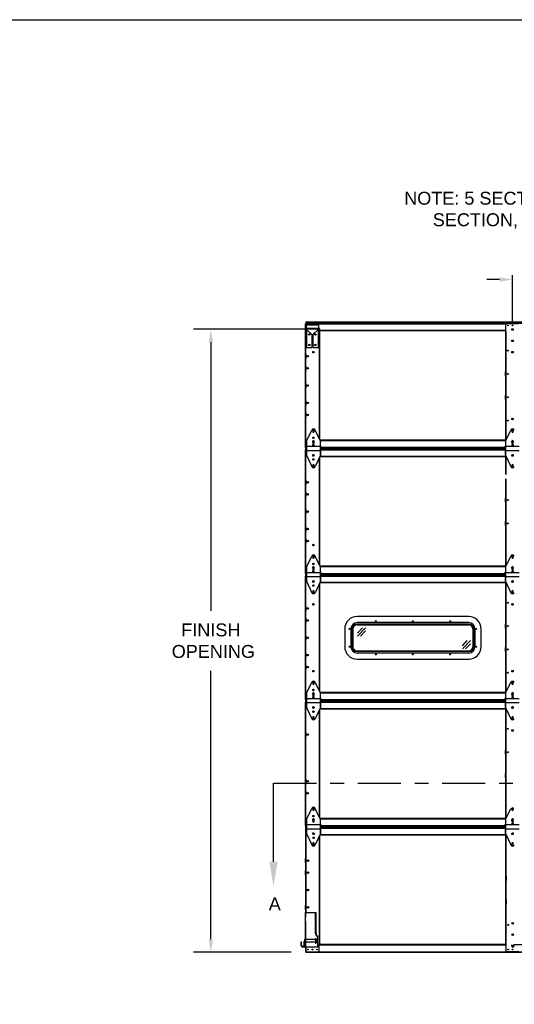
# Model space of a CAD drawing. Header units: inches. Extents: x 168.8 to 189.1, y 234.4 to 247.7.
# Tile 4 of 7: x 177 to 180.6, y 240 to 247.2. Entities that reach past the tile are written whole.
import ezdxf
from ezdxf import colors
from ezdxf.entities.mleader import LeaderData, LeaderLine
from ezdxf.math import Vec2, Vec3

# ---------------------------------------------------------------- set-up
doc = ezdxf.new("R2010")
doc.units = ezdxf.units.IN
doc.header["$LTSCALE"] = 0.25
doc.header["$MEASUREMENT"] = 0
doc.linetypes.add('CENTER', pattern=[2, 1.25, -0.25, 0.25, -0.25])
doc.linetypes.add('CENTERX2', pattern=[0.8, 0.5, -0.1, 0.1, -0.1])
for name, color, linetype in [('402', 7, 'Continuous'), ('ANNOTATIONS', 1, 'Continuous'), ('SECTION CUTS', 6, 'CENTER')]:
    doc.layers.add(name, color=color, linetype=linetype)
doc.styles.add('ARIAL', font='arial.ttf', dxfattribs={"height": 0.09375})
doc.styles.get("Standard").update_dxf_attribs({"font": 'romans.shx'})
doc.dimstyles.new('STANDARD$0', dxfattribs={"dimtxt": 0.09375, "dimasz": 0.09375, "dimexe": 0.03125, "dimexo": 0.046875, "dimgap": 0.09, "dimtad": 0, "dimtih": 1, "dimtoh": 1, "dimdec": 4, "dimzin": 0, "dimdsep": 46, "dimtxsty": 'ARIAL', "dimcen": 0.09, "dimadec": 0, "dimazin": 0, "dimtfac": 1, "dimtdec": 4, "dimtofl": 0, "dimtmove": 0, "dimatfit": 1, "dimfxl": 1, "dimtolj": 1, "dimtzin": 0, "dimarcsym": 0})

# ---------------------------------------------------------------- blocks, each defined once
blk = doc.blocks.new('*D4')
at = {"layer": 'ANNOTATIONS', "color": 0, "lineweight": -2, "transparency": 16777216}
for p, q in [((179.0783, 244.9352), (178.2501, 244.9352)), ((178.3751, 244.8415), (178.3751, 242.8922)), ((178.3751, 240.5081), (178.3751, 242.4574)), ((178.9588, 240.4144), (178.2501, 240.4144))]:
    blk.add_line(p, q, dxfattribs=at)
at = {"layer": 'ANNOTATIONS', "color": 0, "transparency": 16777216}
for points in [[(178.3595, 244.8415), (178.3907, 244.8415), (178.3751, 244.9352)], [(178.3595, 240.5081), (178.3907, 240.5081), (178.3751, 240.4144)]]:
    blk.add_solid(points, dxfattribs=at)
at = {"layer": 'defpoints', "color": 0, "transparency": 16777216}
for p in [(179.1845, 244.9352), (178.3751, 240.4144), (179.065, 240.4144)]:
    blk.add_point(p, dxfattribs=at)
at = {"layer": 'ANNOTATIONS', "color": 0, "transparency": 16777216, "insert": (178.3751, 242.6748), "char_height": 0.09375, "attachment_point": 5, "style": 'ARIAL'}
blk.add_mtext('\\A1;FINISH\\P OPENING', dxfattribs=at)
blk = doc.blocks.new('*D7')
at = {"layer": 'ANNOTATIONS', "color": 0, "lineweight": -2, "transparency": 16777216}
for p, q in [((180.5651, 244.9861), (180.5651, 245.3278)), ((182.0712, 244.9861), (182.0712, 245.3278)), ((180.4713, 245.2965), (180.3776, 245.2965)), ((182.1649, 245.2965), (182.2587, 245.2965))]:
    blk.add_line(p, q, dxfattribs=at)
at = {"layer": 'ANNOTATIONS', "color": 0, "transparency": 16777216}
for points in [[(180.4713, 245.3121), (180.4713, 245.2809), (180.5651, 245.2965)], [(182.1649, 245.3121), (182.1649, 245.2809), (182.0712, 245.2965)]]:
    blk.add_solid(points, dxfattribs=at)
at = {"layer": 'defpoints', "color": 0, "transparency": 16777216}
for p in [(182.0712, 245.2965), (180.5651, 244.9392), (182.0712, 244.9392)]:
    blk.add_point(p, dxfattribs=at)
at = {"layer": 'ANNOTATIONS', "color": 0, "transparency": 16777216, "insert": (181.3181, 245.2965), "char_height": 0.09375, "attachment_point": 5, "style": 'ARIAL'}
blk.add_mtext('\\A1;STILES CENTER \\PSPACING', dxfattribs=at)

msp = doc.modelspace()

# ---------------------------------------------------------------- linework, layer by layer
at = {"layer": '402', "linetype": 'Continuous'}
for p, q in [((179.05999, 244.975), (179.05999, 244.07837)), ((179.05999, 244.975), (179.15367, 244.975)), ((179.06255, 244.975), (179.06255, 244.94183)), ((179.06364, 244.98997), (183.5726, 244.98997)), ((179.06364, 244.98997), (179.06364, 244.975)), ((179.06364, 244.98768), (183.5726, 244.98768)), ((179.06364, 244.98051), (183.5726, 244.98051)), ((179.06364, 244.97852), (183.5726, 244.97852)), ((179.15599, 244.97442), (180.51933, 244.97442)), ((179.15856, 244.9439), (179.15856, 244.97011)), ((180.51675, 244.92244), (180.51675, 244.97011)), ((180.60847, 244.975), (180.52164, 244.975)), ((179.06255, 244.92554), (179.06255, 244.07837)), ((179.15105, 244.9364), (179.07275, 244.9364)), ((179.15856, 244.92244), (179.15856, 244.93839)), ((179.15912, 244.92922), (179.15856, 244.92922)), ((179.15856, 244.92685), (179.15921, 244.92685)), ((179.16338, 244.92244), (179.15856, 244.92244)), ((179.16082, 244.92244), (179.16082, 244.14389)), ((179.16326, 244.92922), (180.51675, 244.92922)), ((179.16334, 244.92685), (180.51675, 244.92685)), ((179.16338, 244.92244), (179.16338, 244.13834)), ((180.51336, 244.92244), (180.51336, 244.13093)), ((180.51675, 244.92244), (180.51336, 244.92244)), ((180.51592, 244.92244), (180.51592, 244.13093)), ((179.06255, 244.75486), (179.05999, 244.75486)), ((179.06127, 244.72436), (179.06127, 244.75486)), ((179.06364, 244.72436), (179.06364, 244.75486)), ((179.11634, 244.76849), (179.1239, 244.76849)), ((179.11715, 244.76663), (179.12309, 244.76663)), ((179.12012, 244.76904), (179.12012, 244.76849)), ((180.51592, 244.79609), (180.51336, 244.79609)), ((180.51336, 244.76559), (180.51592, 244.76559)), ((180.51464, 244.79609), (180.51464, 244.76559)), ((180.56127, 244.76849), (180.56884, 244.76849)), ((180.56209, 244.76663), (180.56802, 244.76663)), ((179.05999, 244.72436), (179.06255, 244.72436)), ((179.06255, 244.66788), (179.05999, 244.66788)), ((179.06127, 244.63738), (179.06127, 244.66788)), ((179.06364, 244.63738), (179.06364, 244.66788)), ((179.05999, 244.63738), (179.06255, 244.63738)), ((180.51592, 244.62665), (180.51336, 244.62665)), ((180.51336, 244.59615), (180.51592, 244.59615)), ((180.51464, 244.59615), (180.51464, 244.62665)), ((179.06255, 244.54193), (179.05999, 244.54193)), ((179.06127, 244.54193), (179.06127, 244.51143)), ((179.06364, 244.51143), (179.06364, 244.54193)), ((179.05999, 244.51143), (179.06255, 244.51143)), ((180.51592, 244.45721), (180.51336, 244.45721)), ((180.51464, 244.42671), (180.51464, 244.45721)), ((179.06255, 244.41598), (179.05999, 244.41598)), ((179.05999, 244.38548), (179.06255, 244.38548)), ((179.06127, 244.38548), (179.06127, 244.41598)), ((179.06364, 244.38548), (179.06364, 244.41598)), ((180.51336, 244.42671), (180.51592, 244.42671)), ((179.06255, 244.329), (179.05999, 244.329)), ((179.06127, 244.29851), (179.06127, 244.329)), ((179.06364, 244.29851), (179.06364, 244.329)), ((179.05999, 244.29851), (179.06255, 244.29851)), ((180.51592, 244.28778), (180.51336, 244.28778)), ((180.51336, 244.25728), (180.51592, 244.25728)), ((180.51464, 244.28778), (180.51464, 244.25728)), ((180.56127, 244.28487), (180.56884, 244.28487)), ((180.56209, 244.28674), (180.56802, 244.28674)), ((180.51675, 244.13021), (179.16714, 244.13021)), ((179.16791, 244.12783), (180.51675, 244.12783)), ((180.51336, 244.13093), (180.51675, 244.13093)), ((179.05999, 244.07837), (179.06364, 244.07837)), ((179.05999, 244.05988), (179.05999, 243.16324)), ((179.05999, 244.05988), (179.06503, 244.05988)), ((179.06255, 244.05988), (179.06255, 243.16324)), ((179.06364, 244.07837), (179.06364, 244.05988)), ((179.06364, 244.07485), (179.06503, 244.07485)), ((179.06364, 244.07256), (179.06503, 244.07256)), ((179.06364, 244.06539), (179.06503, 244.06539)), ((179.06364, 244.0634), (179.06503, 244.0634)), ((179.12012, 244.02566), (179.12012, 244.02605)), ((179.17139, 244.0593), (180.51379, 244.0593)), ((179.17521, 244.07895), (180.50997, 244.07895)), ((179.17521, 244.07485), (180.51727, 244.07485)), ((179.17521, 244.07256), (180.50997, 244.07256)), ((179.17521, 244.06539), (180.50997, 244.06539)), ((179.17521, 244.0634), (180.50997, 244.0634)), ((179.16082, 243.99851), (179.16082, 243.22877)), ((179.16338, 244.00405), (179.16338, 243.22322)), ((179.16693, 244.01173), (180.51675, 244.01173)), ((179.16791, 244.0141), (180.51675, 244.0141)), ((180.51336, 244.00731), (180.51336, 243.88097)), ((180.51675, 244.00731), (180.51336, 244.00731)), ((180.51592, 244.00731), (180.51592, 243.88097)), ((180.51675, 244.00731), (180.51675, 244.01498)), ((179.06255, 243.83974), (179.05999, 243.83974)), ((179.05999, 243.80924), (179.06255, 243.80924)), ((179.06127, 243.80924), (179.06127, 243.83974)), ((179.06364, 243.80924), (179.06364, 243.83974)), ((180.51336, 243.85047), (180.51336, 243.21581)), ((180.51592, 243.85047), (180.51592, 243.21581)), ((179.06255, 243.75276), (179.05999, 243.75276)), ((179.06127, 243.72226), (179.06127, 243.75276)), ((179.06364, 243.72226), (179.06364, 243.75276)), ((179.05999, 243.72226), (179.06255, 243.72226)), ((180.51592, 243.71153), (180.51336, 243.71153)), ((180.51336, 243.68103), (180.51592, 243.68103)), ((180.51464, 243.68103), (180.51464, 243.71153)), ((179.06255, 243.62681), (179.05999, 243.62681)), ((179.05999, 243.59631), (179.06255, 243.59631)), ((179.06127, 243.62681), (179.06127, 243.59631)), ((179.06364, 243.59631), (179.06364, 243.62681)), ((180.51592, 243.54209), (180.51336, 243.54209)), ((180.51464, 243.51159), (180.51464, 243.54209)), ((179.06255, 243.50086), (179.05999, 243.50086)), ((179.05999, 243.47036), (179.06255, 243.47036)), ((179.06127, 243.47036), (179.06127, 243.50086)), ((179.06364, 243.47036), (179.06364, 243.50086)), ((180.51336, 243.51159), (180.51592, 243.51159)), ((179.06255, 243.41388), (179.05999, 243.41388)), ((179.05999, 243.38338), (179.06255, 243.38338)), ((179.06127, 243.38338), (179.06127, 243.41388)), ((179.06364, 243.38338), (179.06364, 243.41388)), ((179.11634, 243.36975), (179.1239, 243.36975)), ((179.11715, 243.37162), (179.12309, 243.37162)), ((179.12012, 243.36921), (179.12012, 243.36975)), ((180.51592, 243.37266), (180.51336, 243.37266)), ((180.51336, 243.34216), (180.51592, 243.34216)), ((180.51464, 243.37266), (180.51464, 243.34216)), ((179.05999, 243.16324), (179.06364, 243.16324)), ((179.06364, 243.16324), (179.06364, 243.14476)), ((180.51675, 243.21508), (179.16714, 243.21508)), ((179.16791, 243.21271), (180.51675, 243.21271)), ((179.17521, 243.16383), (180.50997, 243.16383)), ((180.51336, 243.21581), (180.51675, 243.21581)), ((179.05999, 243.14476), (179.05999, 242.24812)), ((179.05999, 243.14476), (179.06503, 243.14476)), ((179.06255, 243.14476), (179.06255, 242.24812)), ((179.06364, 243.15972), (179.06503, 243.15972)), ((179.06364, 243.15744), (179.06503, 243.15744)), ((179.06364, 243.15027), (179.06503, 243.15027)), ((179.06364, 243.14828), (179.06503, 243.14828)), ((179.12012, 243.11054), (179.12012, 243.11093)), ((179.16693, 243.09661), (180.51675, 243.09661)), ((179.16791, 243.09898), (180.51675, 243.09898)), ((179.17139, 243.14417), (180.51379, 243.14417)), ((179.17521, 243.15972), (180.51727, 243.15972)), ((179.17521, 243.15744), (180.50997, 243.15744)), ((179.17521, 243.15027), (180.50997, 243.15027)), ((179.17521, 243.14828), (180.50997, 243.14828)), ((180.51675, 243.09219), (180.51336, 243.09219)), ((180.51336, 243.09219), (180.51336, 242.30069)), ((180.51592, 243.09219), (180.51592, 242.30069)), ((180.51675, 243.09219), (180.51675, 243.09986)), ((179.16082, 243.08339), (179.16082, 242.31364)), ((179.16338, 243.08893), (179.16338, 242.3081)), ((180.51592, 242.96585), (180.51336, 242.96585)), ((180.51464, 242.96585), (180.51464, 242.93535)), ((179.06255, 242.92462), (179.05999, 242.92462)), ((179.05999, 242.89412), (179.06255, 242.89412)), ((179.06127, 242.89412), (179.06127, 242.92462)), ((179.06364, 242.89412), (179.06364, 242.92462)), ((179.11634, 242.93825), (179.1239, 242.93825)), ((179.11715, 242.93639), (179.12309, 242.93639)), ((179.12012, 242.93879), (179.12012, 242.93825)), ((180.51336, 242.93535), (180.51592, 242.93535)), ((180.56127, 242.93825), (180.56884, 242.93825)), ((180.56209, 242.93639), (180.56802, 242.93639)), ((179.06255, 242.83764), (179.05999, 242.83764)), ((179.05999, 242.80714), (179.06255, 242.80714)), ((179.06127, 242.80714), (179.06127, 242.83764)), ((179.06364, 242.80714), (179.06364, 242.83764)), ((180.51592, 242.79641), (180.51336, 242.79641)), ((180.51336, 242.76591), (180.51592, 242.76591)), ((180.51464, 242.76591), (180.51464, 242.79641)), ((179.06255, 242.71169), (179.05999, 242.71169)), ((179.05999, 242.68119), (179.06255, 242.68119)), ((179.06127, 242.71169), (179.06127, 242.68119)), ((179.06364, 242.68119), (179.06364, 242.71169)), ((180.51592, 242.62697), (180.51336, 242.62697)), ((180.51336, 242.59647), (180.51592, 242.59647)), ((180.51464, 242.59647), (180.51464, 242.62697)), ((179.06255, 242.58574), (179.05999, 242.58574)), ((179.05999, 242.55524), (179.06255, 242.55524)), ((179.06127, 242.55524), (179.06127, 242.58574)), ((179.06364, 242.55524), (179.06364, 242.58574)), ((179.06255, 242.49876), (179.05999, 242.49876)), ((179.05999, 242.46826), (179.06255, 242.46826)), ((179.06127, 242.46826), (179.06127, 242.49876)), ((179.06364, 242.46826), (179.06364, 242.49876)), ((179.11634, 242.45463), (179.1239, 242.45463)), ((179.11715, 242.4565), (179.12309, 242.4565)), ((179.12012, 242.45409), (179.12012, 242.45463)), ((180.51592, 242.45754), (180.51336, 242.45754)), ((180.51464, 242.45754), (180.51464, 242.42704)), ((180.56127, 242.45463), (180.56884, 242.45463)), ((180.56209, 242.4565), (180.56802, 242.4565)), ((180.51336, 242.42704), (180.51592, 242.42704)), ((179.05999, 242.24812), (179.06364, 242.24812)), ((179.06364, 242.24812), (179.06364, 242.22964)), ((179.06364, 242.2446), (179.06503, 242.2446)), ((179.06364, 242.24232), (179.06503, 242.24232)), ((179.06364, 242.23515), (179.06503, 242.23515)), ((179.06364, 242.23316), (179.06503, 242.23316)), ((180.51675, 242.29996), (179.16714, 242.29996)), ((179.16791, 242.29759), (180.51675, 242.29759)), ((179.17521, 242.24871), (180.50997, 242.24871)), ((179.17521, 242.2446), (180.51727, 242.2446)), ((179.17521, 242.24232), (180.50997, 242.24232)), ((179.17521, 242.23515), (180.50997, 242.23515)), ((179.17521, 242.23316), (180.50997, 242.23316)), ((180.51336, 242.30069), (180.51675, 242.30069)), ((179.05999, 242.22964), (179.05999, 241.333)), ((179.05999, 242.22964), (179.06503, 242.22964)), ((179.06255, 242.22964), (179.06255, 241.333)), ((179.12012, 242.19542), (179.12012, 242.1958)), ((179.16082, 242.16827), (179.16082, 241.39852)), ((179.16338, 242.17381), (179.16338, 241.39298)), ((179.16693, 242.18149), (180.51675, 242.18149)), ((179.16791, 242.18386), (180.51675, 242.18386)), ((179.17139, 242.22905), (180.51379, 242.22905)), ((180.51675, 242.17707), (180.51336, 242.17707)), ((180.51336, 242.17707), (180.51336, 241.38557)), ((180.51592, 242.17707), (180.51592, 241.38557)), ((180.51675, 242.17707), (180.51675, 242.18474)), ((180.51592, 242.05073), (180.51336, 242.05073)), ((180.51336, 242.02023), (180.51592, 242.02023)), ((180.51464, 242.05073), (180.51464, 242.02023)), ((180.56127, 242.02313), (180.56884, 242.02313)), ((180.56209, 242.02126), (180.56802, 242.02126)), ((179.06255, 242.0095), (179.05999, 242.0095)), ((179.05999, 241.979), (179.06255, 241.979)), ((179.06127, 241.979), (179.06127, 242.0095)), ((179.06364, 241.979), (179.06364, 242.0095)), ((179.06255, 241.92252), (179.05999, 241.92252)), ((179.05999, 241.89202), (179.06255, 241.89202)), ((179.06127, 241.92252), (179.06127, 241.89202)), ((179.06364, 241.89202), (179.06364, 241.92252)), ((180.51592, 241.88129), (180.51336, 241.88129)), ((180.51464, 241.85079), (180.51464, 241.88129)), ((180.51336, 241.85079), (180.51592, 241.85079)), ((179.05999, 241.79657), (179.06255, 241.79657)), ((179.05999, 241.76607), (179.06255, 241.76607)), ((179.06127, 241.76607), (179.06127, 241.79657)), ((179.06364, 241.76607), (179.06364, 241.79657)), ((179.06255, 241.67062), (179.05999, 241.67062)), ((179.06127, 241.64012), (179.06127, 241.67062)), ((179.06364, 241.64012), (179.06364, 241.67062)), ((180.51592, 241.71185), (180.51336, 241.71185)), ((180.51336, 241.68135), (180.51592, 241.68135)), ((180.51464, 241.68135), (180.51464, 241.71185)), ((179.05999, 241.64012), (179.06255, 241.64012)), ((179.06255, 241.58364), (179.05999, 241.58364)), ((179.05999, 241.55314), (179.06255, 241.55314)), ((179.06127, 241.55314), (179.06127, 241.58364)), ((179.06364, 241.55314), (179.06364, 241.58364)), ((180.51592, 241.54242), (180.51336, 241.54242)), ((180.51464, 241.54242), (180.51464, 241.51192)), ((180.51336, 241.51192), (180.51592, 241.51192)), ((180.51675, 241.38484), (179.16714, 241.38484)), ((179.16791, 241.38247), (180.51675, 241.38247)), ((180.51336, 241.38557), (180.51675, 241.38557)), ((179.05999, 241.333), (179.06364, 241.333)), ((179.06137, 241.31451), (179.06137, 240.66852)), ((179.06137, 241.31451), (179.06503, 241.31451)), ((179.06364, 241.333), (179.06364, 241.32948)), ((179.06364, 241.32948), (179.06503, 241.32948)), ((179.06394, 241.31451), (179.06394, 240.70292)), ((179.06503, 241.32948), (179.06503, 241.31451)), ((179.06762, 241.31451), (179.06885, 241.31451)), ((179.17139, 241.31393), (180.50997, 241.31393)), ((179.17521, 241.33359), (180.50997, 241.33359)), ((179.17521, 241.32948), (180.50997, 241.32948)), ((179.17521, 241.3272), (180.50997, 241.3272)), ((179.17521, 241.32003), (180.50997, 241.32003)), ((179.17521, 241.31803), (180.50997, 241.31803)), ((180.51167, 241.31393), (180.51379, 241.31393)), ((179.12151, 241.2803), (179.12151, 241.28068)), ((179.16221, 241.25615), (179.16221, 240.47044)), ((179.16477, 241.26195), (179.16477, 240.47044)), ((179.16693, 241.26637), (180.51814, 241.26637)), ((179.16791, 241.26874), (180.51814, 241.26874)), ((180.51675, 241.26195), (180.51336, 241.26195)), ((180.51475, 241.26195), (180.51475, 240.47044)), ((180.51675, 241.26195), (180.51675, 241.26961)), ((180.51731, 241.26195), (180.51731, 240.47044)), ((179.06394, 241.09438), (179.06137, 241.09438)), ((179.06266, 241.06388), (179.06266, 241.09438)), ((179.06503, 241.06388), (179.06503, 241.09438)), ((180.51731, 241.13561), (180.51475, 241.13561)), ((180.51475, 241.10511), (180.51731, 241.10511)), ((180.51603, 241.13561), (180.51603, 241.10511)), ((179.06137, 241.06388), (179.06394, 241.06388)), ((179.06394, 241.0074), (179.06137, 241.0074)), ((179.06137, 240.9769), (179.06394, 240.9769)), ((179.06266, 240.9769), (179.06266, 241.0074)), ((179.06503, 240.9769), (179.06503, 241.0074)), ((180.51731, 240.96617), (180.51475, 240.96617)), ((180.51603, 240.93567), (180.51603, 240.96617)), ((179.06394, 240.88145), (179.06137, 240.88145)), ((179.06266, 240.88145), (179.06266, 240.85095)), ((179.06503, 240.85095), (179.06503, 240.88145)), ((180.51475, 240.93567), (180.51731, 240.93567)), ((179.06137, 240.85095), (179.06394, 240.85095)), ((179.06394, 240.7555), (179.06137, 240.7555)), ((179.06266, 240.725), (179.06266, 240.7555)), ((179.06503, 240.725), (179.06503, 240.7555)), ((180.51731, 240.79673), (180.51475, 240.79673)), ((180.51475, 240.76623), (180.51731, 240.76623)), ((180.51603, 240.76623), (180.51603, 240.79673)), ((179.06137, 240.725), (179.06394, 240.725)), ((179.06137, 240.63802), (179.06137, 240.41788)), ((180.51731, 240.6273), (180.51475, 240.6273)), ((180.51475, 240.5968), (180.51731, 240.5968)), ((180.51603, 240.6273), (180.51603, 240.5968)), ((180.56266, 240.62439), (180.57023, 240.62439)), ((180.56348, 240.62625), (180.56941, 240.62625)), ((179.06394, 240.45442), (179.06394, 240.41788)), ((179.06503, 240.45442), (179.06503, 240.41846)), ((179.16477, 240.47044), (179.15995, 240.47044)), ((179.15995, 240.47044), (179.15995, 240.42278)), ((180.51814, 240.46972), (179.15995, 240.46972)), ((179.15995, 240.46735), (180.51814, 240.46735)), ((180.51475, 240.47044), (180.51814, 240.47044)), ((180.51814, 240.42278), (180.51814, 240.47044)), ((180.55948, 240.45906), (180.55948, 240.46735)), ((182.0656, 240.46735), (180.57341, 240.46735)), ((180.57341, 240.46735), (180.57341, 240.45906)), ((179.06137, 240.41788), (179.15506, 240.41788)), ((179.06503, 240.41846), (183.57399, 240.41846)), ((179.06503, 240.41788), (179.06503, 240.41436)), ((179.06503, 240.41436), (183.57399, 240.41436)), ((180.60986, 240.41788), (180.52303, 240.41788))]:
    msp.add_line(p, q, dxfattribs=at)
at = {"layer": '402'}
for p, q in [((179.06774, 244.96668), (179.15606, 244.96668)), ((179.06774, 244.96668), (179.06774, 244.94046)), ((179.15606, 244.96668), (179.15606, 244.94046)), ((179.06082, 244.93728), (179.06042, 244.92561)), ((179.06454, 244.92547), (179.06042, 244.92561)), ((179.06495, 244.93714), (179.06454, 244.92547)), ((179.06526, 244.93296), (179.06526, 244.80206)), ((179.15541, 244.94046), (179.06839, 244.94046)), ((179.06931, 244.93296), (179.06931, 244.80206)), ((179.10808, 244.89764), (179.06931, 244.93274)), ((179.10808, 244.89764), (179.10808, 244.80206)), ((179.11572, 244.89764), (179.15449, 244.93274)), ((179.11572, 244.89764), (179.11572, 244.80206)), ((179.15449, 244.93296), (179.15449, 244.80206)), ((179.15854, 244.93296), (179.15854, 244.80206)), ((179.15885, 244.93714), (179.15926, 244.92547)), ((179.15926, 244.92547), (179.16338, 244.92561)), ((179.16297, 244.93728), (179.16338, 244.92561)), ((179.06526, 244.80206), (179.10808, 244.80206)), ((179.11572, 244.80206), (179.15854, 244.80206)), ((179.07233, 244.12855), (179.1071, 244.20383)), ((179.11505, 244.20231), (179.11505, 244.19333)), ((179.12518, 244.19333), (179.12518, 244.20231)), ((179.16791, 244.12855), (179.13313, 244.20383)), ((180.51727, 244.12855), (180.55204, 244.20383)), ((180.55999, 244.20231), (180.55999, 244.19333)), ((180.57012, 244.19333), (180.57012, 244.20231)), ((179.06885, 244.02138), (179.06885, 244.08984)), ((179.06885, 244.08984), (179.07233, 244.08984)), ((179.07233, 244.01385), (179.07233, 244.12855)), ((179.11505, 244.12331), (179.11505, 244.10955)), ((179.12518, 244.10955), (179.12518, 244.12331)), ((179.16791, 244.12855), (179.16791, 244.01385)), ((179.16791, 244.08984), (179.17139, 244.08984)), ((179.17139, 244.08984), (179.17139, 244.02138)), ((180.51379, 244.02138), (180.51379, 244.08984)), ((180.51379, 244.08984), (180.51727, 244.08984)), ((180.51727, 244.01385), (180.51727, 244.12855)), ((180.55999, 244.12331), (180.55999, 244.10955)), ((180.57012, 244.10955), (180.57012, 244.12331)), ((179.06503, 244.05818), (179.06503, 244.08422)), ((179.06503, 244.08422), (179.06885, 244.08171)), ((179.06503, 244.05818), (179.06885, 244.06069)), ((179.06885, 244.02138), (179.1071, 243.93857)), ((179.07233, 244.08601), (179.16791, 244.08601)), ((179.07233, 244.05639), (179.16791, 244.05639)), ((179.17139, 244.02138), (179.13313, 243.93857)), ((179.17521, 244.08422), (179.17139, 244.08171)), ((179.17521, 244.05818), (179.17139, 244.06069)), ((179.17521, 244.05818), (179.17521, 244.08422)), ((180.50997, 244.05818), (180.50997, 244.08422)), ((180.50997, 244.08422), (180.51379, 244.08171)), ((180.50997, 244.05818), (180.51379, 244.06069)), ((180.51379, 244.02138), (180.55204, 243.93857)), ((180.51727, 244.08601), (180.61285, 244.08601)), ((180.51727, 244.05639), (180.61285, 244.05639)), ((179.11505, 243.94907), (179.11505, 243.93932)), ((179.12518, 243.93932), (179.12518, 243.94907)), ((180.55999, 243.94907), (180.55999, 243.93932)), ((180.57012, 243.93932), (180.57012, 243.94907)), ((179.07233, 243.21342), (179.1071, 243.28871)), ((179.11505, 243.28719), (179.11505, 243.27821)), ((179.12518, 243.27821), (179.12518, 243.28719)), ((179.16791, 243.21342), (179.13313, 243.28871)), ((180.51727, 243.21342), (180.55204, 243.28871)), ((180.55999, 243.28719), (180.55999, 243.27821)), ((180.57012, 243.27821), (180.57012, 243.28719)), ((179.06503, 243.14306), (179.06503, 243.1691)), ((179.06503, 243.1691), (179.06885, 243.16659)), ((179.06885, 243.10626), (179.06885, 243.17471)), ((179.06885, 243.17471), (179.07233, 243.17471)), ((179.07233, 243.09873), (179.07233, 243.21342)), ((179.07233, 243.17089), (179.16791, 243.17089)), ((179.11505, 243.20819), (179.11505, 243.19442)), ((179.12518, 243.19442), (179.12518, 243.20819)), ((179.16791, 243.21342), (179.16791, 243.09873)), ((179.16791, 243.17471), (179.17139, 243.17471)), ((179.17139, 243.17471), (179.17139, 243.10626)), ((179.17521, 243.1691), (179.17139, 243.16659)), ((179.17521, 243.14306), (179.17521, 243.1691)), ((180.50997, 243.14306), (180.50997, 243.1691)), ((180.50997, 243.1691), (180.51379, 243.16659)), ((180.51379, 243.10626), (180.51379, 243.17471)), ((180.51379, 243.17471), (180.51727, 243.17471)), ((180.51727, 243.09873), (180.51727, 243.21342)), ((180.51727, 243.17089), (180.61285, 243.17089)), ((180.55999, 243.20819), (180.55999, 243.19442)), ((180.57012, 243.19442), (180.57012, 243.20819)), ((179.06503, 243.14306), (179.06885, 243.14556)), ((179.06885, 243.10626), (179.1071, 243.02344)), ((179.07233, 243.14126), (179.16791, 243.14126)), ((179.17139, 243.10626), (179.13313, 243.02344)), ((179.17521, 243.14306), (179.17139, 243.14556)), ((180.50997, 243.14306), (180.51379, 243.14556)), ((180.51379, 243.10626), (180.55204, 243.02344)), ((180.51727, 243.14126), (180.61285, 243.14126)), ((179.11505, 243.03395), (179.11505, 243.0242)), ((179.12518, 243.0242), (179.12518, 243.03395)), ((180.55999, 243.03395), (180.55999, 243.0242)), ((180.57012, 243.0242), (180.57012, 243.03395)), ((180.24708, 242.851), (179.43708, 242.851)), ((180.24708, 242.8062), (179.43708, 242.8062)), ((179.34708, 242.761), (179.34708, 242.631)), ((179.39188, 242.761), (179.39188, 242.631)), ((179.40195, 242.761), (179.40195, 242.631)), ((179.40708, 242.761), (179.40708, 242.631)), ((180.24708, 242.79613), (179.43708, 242.79613)), ((179.43708, 242.791), (180.24708, 242.791)), ((179.43958, 242.73078), (179.4754, 242.76754)), ((179.43987, 242.70869), (179.4975, 242.76783)), ((179.46196, 242.70897), (179.49778, 242.74573)), ((180.27708, 242.761), (180.27708, 242.631)), ((180.28221, 242.761), (180.28221, 242.631)), ((180.29228, 242.761), (180.29228, 242.631)), ((180.33708, 242.631), (180.33708, 242.761)), ((180.20106, 242.63873), (180.23689, 242.67549)), ((180.20135, 242.61663), (180.25898, 242.67577)), ((179.43708, 242.601), (180.24708, 242.601)), ((180.24708, 242.59587), (179.43708, 242.59587)), ((180.22345, 242.61692), (180.25927, 242.65368)), ((180.24708, 242.5858), (179.43708, 242.5858)), ((179.43708, 242.541), (180.24708, 242.541)), ((179.07233, 242.2983), (179.1071, 242.37359)), ((179.11505, 242.37207), (179.11505, 242.36309)), ((179.12518, 242.36309), (179.12518, 242.37207)), ((179.16791, 242.2983), (179.13313, 242.37359)), ((180.51727, 242.2983), (180.55204, 242.37359)), ((180.55999, 242.37207), (180.55999, 242.36309)), ((180.57012, 242.36309), (180.57012, 242.37207)), ((179.06503, 242.22794), (179.06503, 242.25397)), ((179.06503, 242.25397), (179.06885, 242.25147)), ((179.06885, 242.19114), (179.06885, 242.25959)), ((179.06885, 242.25959), (179.07233, 242.25959)), ((179.07233, 242.18361), (179.07233, 242.2983)), ((179.07233, 242.25577), (179.16791, 242.25577)), ((179.11505, 242.29307), (179.11505, 242.2793)), ((179.12518, 242.2793), (179.12518, 242.29307)), ((179.16791, 242.2983), (179.16791, 242.18361)), ((179.16791, 242.25959), (179.17139, 242.25959)), ((179.17139, 242.25959), (179.17139, 242.19114)), ((179.17521, 242.25397), (179.17139, 242.25147)), ((179.17521, 242.22794), (179.17521, 242.25397)), ((180.50997, 242.22794), (180.50997, 242.25397)), ((180.50997, 242.25397), (180.51379, 242.25147)), ((180.51379, 242.19114), (180.51379, 242.25959)), ((180.51379, 242.25959), (180.51727, 242.25959)), ((180.51727, 242.18361), (180.51727, 242.2983)), ((180.51727, 242.25577), (180.61285, 242.25577)), ((180.55999, 242.29307), (180.55999, 242.2793)), ((180.57012, 242.2793), (180.57012, 242.29307)), ((179.06503, 242.22794), (179.06885, 242.23044)), ((179.06885, 242.19114), (179.1071, 242.10832)), ((179.07233, 242.22614), (179.16791, 242.22614)), ((179.17139, 242.19114), (179.13313, 242.10832)), ((179.17521, 242.22794), (179.17139, 242.23044)), ((180.50997, 242.22794), (180.51379, 242.23044)), ((180.51379, 242.19114), (180.55204, 242.10832)), ((180.51727, 242.22614), (180.61285, 242.22614)), ((179.11505, 242.11883), (179.11505, 242.10908)), ((179.12518, 242.10908), (179.12518, 242.11883)), ((180.55999, 242.11883), (180.55999, 242.10908)), ((180.57012, 242.10908), (180.57012, 242.11883)), ((179.07233, 241.38318), (179.1071, 241.45847)), ((179.11505, 241.45695), (179.11505, 241.44796)), ((179.12518, 241.44796), (179.12518, 241.45695)), ((179.16791, 241.38318), (179.13313, 241.45847)), ((180.51727, 241.38318), (180.55204, 241.45847)), ((180.55999, 241.45695), (180.55999, 241.44796)), ((180.57012, 241.44796), (180.57012, 241.45695)), ((179.07233, 241.26849), (179.07233, 241.38318)), ((179.11505, 241.37794), (179.11505, 241.36418)), ((179.12518, 241.36418), (179.12518, 241.37794)), ((179.16791, 241.38318), (179.16791, 241.26849)), ((180.51727, 241.26849), (180.51727, 241.38318)), ((180.55999, 241.37794), (180.55999, 241.36418)), ((180.57012, 241.36418), (180.57012, 241.37794)), ((179.06503, 241.31282), (179.06503, 241.33885)), ((179.06503, 241.33885), (179.06885, 241.33635)), ((179.06503, 241.31282), (179.06885, 241.31532)), ((179.06885, 241.27602), (179.06885, 241.34447)), ((179.06885, 241.34447), (179.07233, 241.34447)), ((179.07233, 241.34065), (179.16791, 241.34065)), ((179.07233, 241.31102), (179.16791, 241.31102)), ((179.16791, 241.34447), (179.17139, 241.34447)), ((179.17139, 241.34447), (179.17139, 241.27602)), ((179.17521, 241.33885), (179.17139, 241.33635)), ((179.17521, 241.31282), (179.17139, 241.31532)), ((179.17521, 241.31282), (179.17521, 241.33885)), ((180.50997, 241.31282), (180.50997, 241.33885)), ((180.50997, 241.33885), (180.51379, 241.33635)), ((180.50997, 241.31282), (180.51379, 241.31532)), ((180.51379, 241.27602), (180.51379, 241.34447)), ((180.51379, 241.34447), (180.51727, 241.34447)), ((180.51727, 241.34065), (180.61285, 241.34065)), ((180.51727, 241.31102), (180.61285, 241.31102)), ((179.06885, 241.27602), (179.1071, 241.1932)), ((179.17139, 241.27602), (179.13313, 241.1932)), ((180.51379, 241.27602), (180.55204, 241.1932)), ((179.11505, 241.20371), (179.11505, 241.19396)), ((179.12518, 241.19396), (179.12518, 241.20371)), ((180.55999, 241.20371), (180.55999, 241.19396)), ((180.57012, 241.19396), (180.57012, 241.20371)), ((179.0612, 240.70292), (179.13881, 240.70292)), ((179.0612, 240.45442), (179.0612, 240.70292)), ((179.13499, 240.55), (179.13499, 240.70292)), ((179.13881, 240.55), (179.13881, 240.70292)), ((179.15296, 240.45442), (179.15296, 240.53154)), ((179.03062, 240.46207), (179.03062, 240.49026)), ((179.03062, 240.49026), (179.03444, 240.49026)), ((179.03444, 240.46207), (179.03444, 240.49026)), ((179.03827, 240.45824), (179.0612, 240.45824)), ((179.03827, 240.45442), (179.15296, 240.45442)), ((179.0526, 240.45824), (179.0526, 240.4917)), ((179.05776, 240.48492), (179.05776, 240.50946)), ((179.05776, 240.50946), (179.0612, 240.5078)), ((179.05776, 240.48492), (179.0612, 240.48658)), ((179.0612, 240.51511), (179.06503, 240.51511)), ((179.0612, 240.47927), (179.06503, 240.47927)), ((179.06503, 240.47927), (179.06503, 240.51511)), ((179.13528, 240.5078), (179.06503, 240.5078)), ((179.13528, 240.48658), (179.06503, 240.48658)), ((179.13528, 240.51511), (179.13528, 240.47927)), ((179.13528, 240.51511), (179.1391, 240.51511)), ((179.13528, 240.47927), (179.1391, 240.47927)), ((179.1391, 240.47927), (179.1391, 240.51511)), ((179.14254, 240.50946), (179.1391, 240.5078)), ((179.14254, 240.48492), (179.1391, 240.48658)), ((179.14254, 240.48492), (179.14254, 240.50946))]:
    msp.add_line(p, q, dxfattribs=at)
at = {"layer": '402', "linetype": 'CENTERX2'}
for p, q in [((179.06353, 244.75486), (179.06353, 244.72436)), ((180.5169, 244.76559), (180.5169, 244.79609)), ((179.06353, 244.66788), (179.06353, 244.63738)), ((180.5169, 244.62665), (180.5169, 244.59615)), ((179.06353, 244.54193), (179.06353, 244.51143)), ((180.5169, 244.45721), (180.5169, 244.42671)), ((179.06353, 244.41598), (179.06353, 244.38548)), ((179.06353, 244.329), (179.06353, 244.29851)), ((180.5169, 244.25728), (180.5169, 244.28778)), ((179.06353, 243.83974), (179.06353, 243.80924)), ((179.06353, 243.75276), (179.06353, 243.72226)), ((180.5169, 243.71153), (180.5169, 243.68103)), ((179.06353, 243.62681), (179.06353, 243.59631)), ((180.5169, 243.54209), (180.5169, 243.51159)), ((179.06353, 243.50086), (179.06353, 243.47036)), ((179.06353, 243.41388), (179.06353, 243.38338)), ((180.5169, 243.34216), (180.5169, 243.37266)), ((180.5169, 242.93535), (180.5169, 242.96585)), ((179.06353, 242.92462), (179.06353, 242.89412)), ((179.06353, 242.83764), (179.06353, 242.80714)), ((180.5169, 242.79641), (180.5169, 242.76591)), ((179.06353, 242.71169), (179.06353, 242.68119)), ((180.5169, 242.62697), (180.5169, 242.59647)), ((179.06353, 242.58574), (179.06353, 242.55524)), ((179.06353, 242.49876), (179.06353, 242.46826)), ((180.5169, 242.42704), (180.5169, 242.45754)), ((180.5169, 242.02023), (180.5169, 242.05073)), ((179.06353, 242.0095), (179.06353, 241.979)), ((179.06353, 241.89202), (179.06353, 241.92252)), ((180.5169, 241.88129), (180.5169, 241.85079)), ((179.06353, 241.76607), (179.06353, 241.79657)), ((179.06353, 241.67062), (179.06353, 241.64012)), ((180.5169, 241.71185), (180.5169, 241.68135)), ((179.06353, 241.58364), (179.06353, 241.55314)), ((180.5169, 241.51192), (180.5169, 241.54242)), ((179.06491, 241.09438), (179.06491, 241.06388)), ((180.51829, 241.10511), (180.51829, 241.13561)), ((179.06491, 241.0074), (179.06491, 240.9769)), ((180.51829, 240.96617), (180.51829, 240.93567)), ((179.06491, 240.88145), (179.06491, 240.85095)), ((179.06491, 240.7555), (179.06491, 240.725)), ((180.51829, 240.79673), (180.51829, 240.76623)), ((180.51829, 240.5968), (180.51829, 240.6273))]:
    msp.add_line(p, q, dxfattribs=at)
at = {"layer": '402', "linetype": 'Continuous'}
for centre, radius in [((180.53211, 244.96323), 0.00222), ((180.56506, 244.96323), 0.00222), ((180.56506, 244.93381), 0.00544), ((180.56506, 244.93381), 0.00382), ((180.56506, 244.85142), 0.00544), ((180.56506, 244.85142), 0.00382), ((179.07878, 244.73961), 0.00527), ((179.07878, 244.73961), 0.00341), ((179.12012, 244.76904), 0.00544), ((179.12012, 244.76904), 0.00382), ((180.53215, 244.78084), 0.00341), ((180.56506, 244.76904), 0.00544), ((180.56506, 244.76904), 0.00382), ((179.07878, 244.65263), 0.00527), ((179.07878, 244.65263), 0.00341), ((180.53215, 244.6114), 0.00341), ((179.07878, 244.52668), 0.00527), ((179.07878, 244.52668), 0.00341), ((179.07878, 244.40073), 0.00527), ((179.07878, 244.40073), 0.00341), ((180.53215, 244.44196), 0.00341), ((179.07878, 244.31375), 0.00527), ((179.07878, 244.31375), 0.00341), ((180.53215, 244.27253), 0.00341), ((180.56506, 244.28433), 0.00544), ((180.56506, 244.28433), 0.00382), ((179.12012, 244.20194), 0.00544), ((179.12012, 244.20194), 0.00382), ((180.56506, 244.20194), 0.00544), ((180.56506, 244.20194), 0.00382), ((179.12012, 244.1478), 0.00544), ((179.12012, 244.11956), 0.00544), ((179.12012, 244.1478), 0.00382), ((179.12012, 244.11956), 0.00382), ((180.56506, 244.11956), 0.00544), ((180.56506, 244.11956), 0.00382), ((179.12012, 244.01869), 0.00544), ((179.12012, 244.01869), 0.00382), ((180.56506, 244.01869), 0.00544), ((180.56506, 244.01869), 0.00382), ((179.12012, 243.99045), 0.00544), ((179.12012, 243.99045), 0.00382), ((179.12012, 243.9363), 0.00544), ((179.12012, 243.9363), 0.00382), ((180.56506, 243.9363), 0.00544), ((180.56506, 243.9363), 0.00382), ((179.07878, 243.82449), 0.00527), ((179.07878, 243.82449), 0.00341), ((179.07878, 243.73751), 0.00527), ((179.07878, 243.73751), 0.00341), ((180.53215, 243.69628), 0.00341), ((179.07878, 243.61156), 0.00527), ((179.07878, 243.61156), 0.00341), ((180.53215, 243.52684), 0.00341), ((179.07878, 243.48561), 0.00527), ((179.07878, 243.48561), 0.00341), ((179.07878, 243.39863), 0.00527), ((179.07878, 243.39863), 0.00341), ((179.12012, 243.36921), 0.00544), ((179.12012, 243.36921), 0.00382), ((179.12012, 243.28682), 0.00544), ((179.12012, 243.23268), 0.00544), ((179.12012, 243.28682), 0.00382), ((179.12012, 243.23268), 0.00382), ((180.56506, 243.28682), 0.00544), ((180.56506, 243.28682), 0.00382), ((179.12012, 243.20444), 0.00544), ((179.12012, 243.20444), 0.00382), ((180.56506, 243.20444), 0.00544), ((180.56506, 243.20444), 0.00382), ((179.12012, 243.10356), 0.00544), ((179.12012, 243.10356), 0.00382), ((180.56506, 243.10356), 0.00544), ((180.56506, 243.10356), 0.00382), ((179.12012, 243.07532), 0.00544), ((179.12012, 243.02118), 0.00544), ((179.12012, 243.07532), 0.00382), ((179.12012, 243.02118), 0.00382), ((180.56506, 243.02118), 0.00544), ((180.56506, 243.02118), 0.00382), ((180.53215, 242.9506), 0.00341), ((179.07878, 242.90937), 0.00527), ((179.07878, 242.90937), 0.00341), ((179.12012, 242.93879), 0.00544), ((179.12012, 242.93879), 0.00382), ((180.56506, 242.93879), 0.00544), ((180.56506, 242.93879), 0.00382), ((179.07878, 242.82239), 0.00527), ((179.07878, 242.82239), 0.00341), ((180.53215, 242.78116), 0.00341), ((179.07878, 242.69644), 0.00527), ((179.07878, 242.69644), 0.00341), ((180.53215, 242.61172), 0.00341), ((179.07878, 242.57049), 0.00527), ((179.07878, 242.57049), 0.00341), ((179.07878, 242.48351), 0.00527), ((179.07878, 242.48351), 0.00341), ((179.12012, 242.45409), 0.00544), ((179.12012, 242.45409), 0.00382), ((180.56506, 242.45409), 0.00544), ((180.56506, 242.45409), 0.00382), ((179.12012, 242.3717), 0.00544), ((179.12012, 242.3717), 0.00382), ((180.53215, 242.44229), 0.00341), ((180.56506, 242.3717), 0.00544), ((180.56506, 242.3717), 0.00382), ((179.12012, 242.31756), 0.00544), ((179.12012, 242.31756), 0.00382), ((179.12012, 242.28932), 0.00544), ((179.12012, 242.28932), 0.00382), ((180.56506, 242.28932), 0.00544), ((180.56506, 242.28932), 0.00382), ((179.12012, 242.18844), 0.00544), ((179.12012, 242.1602), 0.00544), ((179.12012, 242.18844), 0.00382), ((179.12012, 242.1602), 0.00382), ((180.56506, 242.18844), 0.00544), ((180.56506, 242.18844), 0.00382), ((179.12012, 242.10606), 0.00544), ((179.12012, 242.10606), 0.00382), ((180.56506, 242.10606), 0.00544), ((180.56506, 242.10606), 0.00382), ((180.53215, 242.03548), 0.00341), ((180.56506, 242.02367), 0.00544), ((180.56506, 242.02367), 0.00382), ((179.07878, 241.99425), 0.00527), ((179.07878, 241.99425), 0.00341), ((180.53215, 241.86604), 0.00341), ((179.07878, 241.65537), 0.00527), ((179.07878, 241.65537), 0.00341), ((179.07878, 241.56839), 0.00527), ((179.07878, 241.56839), 0.00341), ((179.12012, 241.45658), 0.00544), ((179.12012, 241.45658), 0.00382), ((180.56506, 241.45658), 0.00544), ((180.56506, 241.45658), 0.00382), ((179.12012, 241.40243), 0.00544), ((179.12012, 241.37419), 0.00544), ((179.12012, 241.40243), 0.00382), ((179.12012, 241.37419), 0.00382), ((180.56506, 241.37419), 0.00544), ((180.56506, 241.37419), 0.00382), ((179.12151, 241.27332), 0.00544), ((179.12151, 241.24508), 0.00544), ((179.12151, 241.27332), 0.00382), ((179.12151, 241.24508), 0.00382), ((180.56506, 241.27332), 0.00544), ((180.56506, 241.27332), 0.00382), ((179.12151, 241.19094), 0.00544), ((179.12151, 241.19094), 0.00382), ((180.56506, 241.19094), 0.00544), ((180.56506, 241.19094), 0.00382), ((179.08016, 241.07913), 0.00527), ((179.08016, 241.07913), 0.00341), ((179.08016, 240.99215), 0.00527), ((179.08016, 240.99215), 0.00341), ((179.08016, 240.8662), 0.00527), ((179.08016, 240.8662), 0.00341), ((179.08016, 240.74025), 0.00527), ((179.08016, 240.74025), 0.00341), ((180.53354, 240.61205), 0.00341), ((180.56645, 240.62384), 0.00544), ((180.56645, 240.62384), 0.00382), ((180.56645, 240.54146), 0.00544), ((180.56645, 240.54146), 0.00382), ((180.56645, 240.45907), 0.00544), ((180.56645, 240.45907), 0.00382), ((179.08013, 240.43435), 0.00222), ((179.11307, 240.43435), 0.00222), ((179.14602, 240.43435), 0.00222), ((180.5335, 240.43435), 0.00222), ((180.56645, 240.43435), 0.00222)]:
    msp.add_circle(centre, radius, dxfattribs=at)
at = {"layer": '402'}
for centre, radius in [((179.08896, 244.89764), 0.00508), ((179.13484, 244.89764), 0.00508), ((179.08896, 244.82118), 0.00508), ((179.13484, 244.82118), 0.00508), ((179.12012, 244.09448), 0.00507), ((180.56506, 244.09448), 0.00507), ((179.12012, 244.02217), 0.00507), ((180.56506, 244.02217), 0.00507), ((179.12012, 243.17936), 0.00507), ((180.56506, 243.17936), 0.00507), ((179.12012, 243.10705), 0.00507), ((180.56506, 243.10705), 0.00507), ((179.57208, 242.816), 0.00339), ((179.84208, 242.816), 0.00339), ((180.11208, 242.816), 0.00339), ((179.38208, 242.761), 0.00339), ((180.30208, 242.761), 0.00339), ((179.38208, 242.631), 0.00339), ((180.30208, 242.631), 0.00339), ((179.57208, 242.576), 0.00339), ((179.84208, 242.576), 0.00339), ((180.11208, 242.576), 0.00339), ((179.12012, 242.26424), 0.00507), ((180.56506, 242.26424), 0.00507), ((179.12012, 242.19192), 0.00507), ((180.56506, 242.19192), 0.00507), ((180.56506, 241.34912), 0.00507), ((179.12012, 241.2768), 0.00507), ((180.56506, 241.2768), 0.00507)]:
    msp.add_circle(centre, radius, dxfattribs=at)
at = {"layer": '402', "linetype": 'CENTERX2'}
for centre in [(180.56506, 244.28433), (180.56506, 242.45409), (180.56645, 240.62384)]:
    msp.add_circle(centre, 0.00382, dxfattribs=at)
at = {"layer": '402', "linetype": 'Continuous'}
for centre, radius, start, end in [((179.15367, 244.97011), 0.00489, 0, 90), ((180.52164, 244.97011), 0.00489, 90, 180), ((180.56645, 240.45906), 0.00697, 180, 0), ((179.15506, 240.42278), 0.00489, 270, 0), ((180.52303, 240.42278), 0.00489, 180, 270)]:
    msp.add_arc(centre, radius, start, end, dxfattribs=at)
at = {"layer": '402'}
for centre, radius, start, end in [((179.06839, 244.93702), 0.00757, 94.899837, 178), ((179.06839, 244.93702), 0.00344, 90, 178), ((179.07275, 244.93296), 0.00749, 90, 180), ((179.07275, 244.93296), 0.00344, 90, 180), ((179.15105, 244.93296), 0.00749, 0, 90), ((179.15105, 244.93296), 0.00344, 0, 90), ((179.15541, 244.93702), 0.00344, 2, 90), ((179.15541, 244.93702), 0.00757, 2, 85.100163), ((179.12012, 244.19782), 0.01434, 24.791407, 155.208593), ((179.12012, 244.20231), 0.00507, 0, 180), ((179.12012, 244.19333), 0.00507, 180, 0), ((180.56506, 244.19782), 0.01434, 24.791407, 155.208593), ((180.56506, 244.20231), 0.00507, 0, 180), ((180.56506, 244.19333), 0.00507, 180, 0), ((179.12012, 244.12331), 0.00507, 0, 180), ((179.12012, 244.10955), 0.00507, 180, 0), ((180.56506, 244.12331), 0.00507, 0, 180), ((180.56506, 244.10955), 0.00507, 180, 0), ((179.12012, 243.94907), 0.00507, 0, 180), ((179.12012, 243.94831), 0.00507, 0, 180), ((180.56506, 243.94907), 0.00507, 0, 180), ((180.56506, 243.94831), 0.00507, 0, 180), ((179.12012, 243.94458), 0.01434, 204.791407, 335.208593), ((179.12012, 243.94009), 0.00507, 180, 0), ((179.12012, 243.93932), 0.00507, 180, 0), ((180.56506, 243.94458), 0.01434, 204.791407, 335.208593), ((180.56506, 243.94009), 0.00507, 180, 0), ((180.56506, 243.93932), 0.00507, 180, 0), ((179.12012, 243.2827), 0.01434, 24.791407, 155.208593), ((179.12012, 243.28719), 0.00507, 0, 180), ((179.12012, 243.27821), 0.00507, 180, 0), ((180.56506, 243.2827), 0.01434, 24.791407, 155.208593), ((180.56506, 243.28719), 0.00507, 0, 180), ((180.56506, 243.27821), 0.00507, 180, 0), ((179.12012, 243.20819), 0.00507, 0, 180), ((179.12012, 243.19442), 0.00507, 180, 0), ((180.56506, 243.20819), 0.00507, 0, 180), ((180.56506, 243.19442), 0.00507, 180, 0), ((179.12012, 243.02946), 0.01434, 204.791407, 335.208593), ((179.12012, 243.03395), 0.00507, 0, 180), ((179.12012, 243.03318), 0.00507, 0, 180), ((179.12012, 243.02496), 0.00507, 180, 0), ((179.12012, 243.0242), 0.00507, 180, 0), ((180.56506, 243.02946), 0.01434, 204.791407, 335.208593), ((180.56506, 243.03395), 0.00507, 0, 180), ((180.56506, 243.03318), 0.00507, 0, 180), ((180.56506, 243.02496), 0.00507, 180, 0), ((180.56506, 243.0242), 0.00507, 180, 0), ((179.43708, 242.761), 0.09, 90, 180), ((179.43708, 242.761), 0.0452, 90, 180), ((180.24708, 242.761), 0.09, 0, 90), ((180.24708, 242.761), 0.0452, 0, 90), ((179.43708, 242.761), 0.03513, 90, 180), ((179.43708, 242.761), 0.03, 90, 180), ((180.24708, 242.761), 0.03513, 0, 90), ((180.24708, 242.761), 0.03, 0, 90), ((179.43708, 242.631), 0.09, 180, 270), ((179.43708, 242.631), 0.0452, 180, 270), ((179.43708, 242.631), 0.03513, 180, 270), ((179.43708, 242.631), 0.03, 180, 270), ((180.24708, 242.631), 0.09, 270, 0), ((180.24708, 242.631), 0.0452, 270, 0), ((180.24708, 242.631), 0.03513, 270, 0), ((180.24708, 242.631), 0.03, 270, 0), ((179.12012, 242.36758), 0.01434, 24.791407, 155.208593), ((179.12012, 242.37207), 0.00507, 0, 180), ((180.56506, 242.36758), 0.01434, 24.791407, 155.208593), ((180.56506, 242.37207), 0.00507, 0, 180), ((179.12012, 242.36309), 0.00507, 180, 0), ((180.56506, 242.36309), 0.00507, 180, 0), ((179.12012, 242.29307), 0.00507, 0, 180), ((179.12012, 242.2793), 0.00507, 180, 0), ((180.56506, 242.29307), 0.00507, 0, 180), ((180.56506, 242.2793), 0.00507, 180, 0), ((179.12012, 242.11433), 0.01434, 204.791407, 335.208593), ((179.12012, 242.11883), 0.00507, 0, 180), ((179.12012, 242.11806), 0.00507, 0, 180), ((179.12012, 242.10984), 0.00507, 180, 0), ((179.12012, 242.10908), 0.00507, 180, 0), ((180.56506, 242.11433), 0.01434, 204.791407, 335.208593), ((180.56506, 242.11883), 0.00507, 0, 180), ((180.56506, 242.11806), 0.00507, 0, 180), ((180.56506, 242.10984), 0.00507, 180, 0), ((180.56506, 242.10908), 0.00507, 180, 0), ((179.12012, 241.45246), 0.01434, 24.791407, 155.208593), ((179.12012, 241.45695), 0.00507, 0, 180), ((179.12012, 241.44796), 0.00507, 180, 0), ((180.56506, 241.45695), 0.00507, 0, 180), ((180.56506, 241.44796), 0.00507, 180, 0), ((179.12012, 241.37794), 0.00507, 0, 180), ((180.56506, 241.37794), 0.00507, 0, 180), ((179.12012, 241.36418), 0.00507, 180, 0), ((180.56506, 241.36418), 0.00507, 180, 0), ((179.12012, 241.19921), 0.01434, 204.791407, 335.208593), ((179.12012, 241.20371), 0.00507, 0, 180), ((179.12012, 241.20294), 0.00507, 0, 180), ((179.12012, 241.19472), 0.00507, 180, 0), ((179.12012, 241.19396), 0.00507, 180, 0), ((180.56506, 241.19921), 0.01434, 204.791407, 335.208593), ((180.56506, 241.20371), 0.00507, 0, 180), ((180.56506, 241.20294), 0.00507, 0, 180), ((180.56506, 241.19472), 0.00507, 180, 0), ((180.56506, 241.19396), 0.00507, 180, 0), ((179.15793, 240.55), 0.02294, 180, 257.486675), ((179.15793, 240.55), 0.01912, 180, 254.929938), ((179.03827, 240.46207), 0.00765, 180, 270), ((179.03827, 240.46207), 0.00382, 180, 270), ((179.06216, 240.4917), 0.00956, 117.387108, 180)]:
    msp.add_arc(centre, radius, start, end, dxfattribs=at)
at = {"layer": 'defpoints'}
msp.add_lwpolyline([(189.05875, 234.44685), (168.77187, 234.44685), (168.77187, 247.18196), (189.05875, 247.18196)], close=True, dxfattribs=at)
at = {"layer": 'SECTION CUTS'}
msp.add_line((178.82997, 241.64104), (183.83297, 241.64104), dxfattribs=at)

# ---------------------------------------------------------------- texts
at = {"layer": 'ANNOTATIONS', "insert": (181.5287, 245.93328), "char_height": 0.09375, "width": 3.5306272, "attachment_point": 2, "style": 'ARIAL'}
msp.add_mtext('NOTE: 5 SECTION, 3 PANEL, 3 WINDOW DOOR SHOWN.\\PSECTION, PANEL, AND WINDOW QTY WILL VARY', dxfattribs=at)
at = {"layer": 'SECTION CUTS', "style": 'ARIAL'}
msp.add_text('A', height=0.09375, dxfattribs=at).set_placement((178.7955, 240.71861))

# ---------------------------------------------------------------- dimensions: what is measured, and where the dimension line sits
at = {"layer": 'ANNOTATIONS'}
dim = msp.add_linear_dim(base=(182.07118, 245.29651), p1=(180.56506, 244.93924), p2=(182.07118, 244.93924), text='STILES CENTER \\PSPACING', dimstyle='STANDARD$0', dxfattribs=at)
dim.commit()
dim.dimension.update_dxf_attribs({"geometry": '*D7', "text_midpoint": (181.31812, 245.29651)})
dim = msp.add_linear_dim(base=(178.3751, 240.41436), p1=(179.18455, 244.93525), p2=(179.06503, 240.41436), angle=90, text='FINISH\\P OPENING', dimstyle='STANDARD$0', override={"dimexe": 0.125, "dimexo": 0.10625, "dimcen": 0.153, "dimtmove": 1}, dxfattribs=at)
dim.commit()
dim.dimension.update_dxf_attribs({"geometry": '*D4', "text_midpoint": (178.3751, 242.6748)})

# ---------------------------------------------------------------- leaders
at = {"layer": 'SECTION CUTS'}
ml = msp.add_multileader_mtext('Standard', dxfattribs=at)
ml.set_content('', color=256)
ml.set_leader_properties()
ml.build(insert=Vec2(0, 0))
ml.multileader.update_dxf_attribs({"dogleg_length": 0, "arrow_head_size": 0.18})
ctx = ml.context
ctx.base_point, ctx.char_height, ctx.arrow_head_size, ctx.landing_gap_size, ctx.plane_origin = Vec3(178.82997, 241.64104), 0.18, 0.18, 0, Vec3(178.82997, 240.89152)
notes = []
notes.append((ctx, [(0, (1, 1, 0), (178.82997, 241.64104), (1, 0), 0, [(0, [(178.82997, 240.89152)], 0, [])])]))
ctx.mtext.insert, ctx.mtext.flow_direction = Vec3(178.82997, 241.73104), 5
for ctx, leaders in notes:
    for number, flags, end, landing, length, lines in leaders:
        leader = LeaderData()
        leader.index, (leader.has_last_leader_line, leader.has_dogleg_vector, leader.attachment_direction) = number, flags
        leader.last_leader_point, leader.dogleg_vector, leader.dogleg_length = Vec3(end), Vec3(landing), length
        for number, points, colour, breaks in lines:
            line = LeaderLine()
            line.index, line.vertices, line.color, line.breaks = number, Vec3.list(points), colors.encode_raw_color(colour), breaks
            leader.lines.append(line)
        ctx.leaders.append(leader)

doc.saveas('drawing.dxf')
